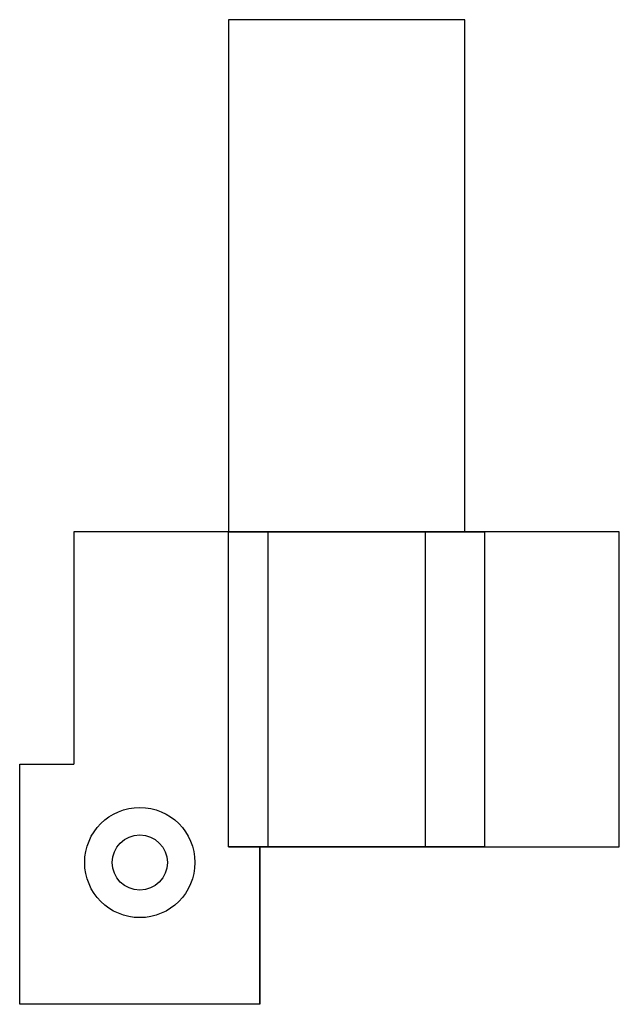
# Model space of a CAD drawing. Extents: x -8.3 to 6.9, y 44 to 69.
import ezdxf

# ---------------------------------------------------------------- set-up
doc = ezdxf.new("R2010")
doc.units = 0
doc.header["$MEASUREMENT"] = 0
doc.layers.get('0').update_dxf_attribs({"linetype": 'CONTINUOUS'})

msp = doc.modelspace()

# ---------------------------------------------------------------- linework, layer by layer
for p, q in [((6.925, 56.000001), (-6.925, 56.000001)), ((-6.925, 56.000001), (-6.925, 50.100001)), ((6.925, 48.000001), (6.925, 56.000001)), ((-8.3, 44.000001), (-8.3, 50.100001)), ((-8.3, 50.100001), (-6.925, 50.100001)), ((-3, 48.000001), (6.925, 48.000001)), ((0, 48.000001), (-2.2, 48.000001)), ((0, 48.000001), (0.25, 48.000001)), ((-2.2, 44.000001), (-8.3, 44.000001))]:
    msp.add_line(p, q)
for points in [[(3, 69.000001), (-3, 69.000001), (-3, 56.000001), (3, 56.000001)], [(-3, 56.000001), (3.5, 56.000001), (3.5, 48.000001), (-3, 48.000001)], [(2, 56.000001), (-2, 56.000001), (-2, 48.000001), (2, 48.000001)], [(-2.2, 48.000001), (-2.2, 44.000001)]]:
    msp.add_lwpolyline(points, close=True)
for radius in [1.4, 0.7]:
    msp.add_circle((-5.25, 47.600001), radius)

doc.saveas('drawing.dxf')
